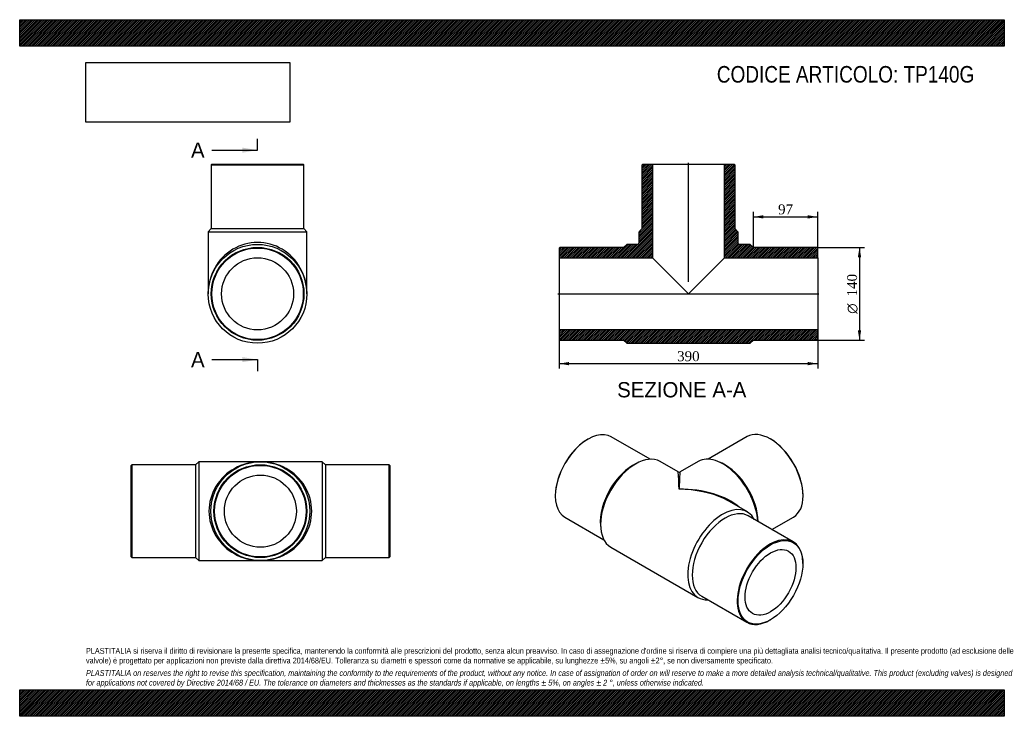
# Model space of a CAD drawing. Header units: millimetres. Extents: x 0 to 1485, y 0 to 1050.
import ezdxf
from ezdxf.enums import TextEntityAlignment as Align
from ezdxf.lldxf.tags import DXFTag

# ---------------------------------------------------------------- set-up
doc = ezdxf.new("R2010")
doc.units = ezdxf.units.MM
doc.header["$LTSCALE"] = 5
for name, color, linetype in [('Default', 7, 'Continuous'), ('DV4_Default', 7, 'Continuous'), ('TP140G', 7, 'Continuous')]:
    doc.layers.add(name, color=color, linetype=linetype)
doc.styles.add('SEACAD_Solid_Edge_ANSI', font='seans.ttf')
doc.styles.add('SEACAD_Solid_Edge_ANSI1_Symbols', font='semeca1.ttf')
doc.styles.add('SEACAD_Times_New_Roman', font='times.ttf')
tags = doc.linetypes.add('CENTER2', pattern=[28.575, 19.05, -3.175, 3.175, -3.175]).pattern_tags.tags
tags[10:11] = [DXFTag(74, 4), DXFTag(75, 0), DXFTag(340, '0'), DXFTag(46, 0.0), DXFTag(50, 0.0), DXFTag(44, 0.0), DXFTag(45, 0.0)]
tags[8:9] = [DXFTag(74, 4), DXFTag(75, 0), DXFTag(340, '0'), DXFTag(46, 0.0), DXFTag(50, 0.0), DXFTag(44, 0.0), DXFTag(45, 0.0)]
tags[6:7] = [DXFTag(74, 4), DXFTag(75, 0), DXFTag(340, '0'), DXFTag(46, 0.0), DXFTag(50, 0.0), DXFTag(44, 0.0), DXFTag(45, 0.0)]
tags[4:5] = [DXFTag(74, 4), DXFTag(75, 0), DXFTag(340, '0'), DXFTag(46, 0.0), DXFTag(50, 0.0), DXFTag(44, 0.0), DXFTag(45, 0.0)]
doc.dimstyles.new('ANSImm', dxfattribs={"dimtxt": 15, "dimasz": 15, "dimexe": 7.5, "dimexo": 0, "dimgap": 3.75, "dimtad": 1, "dimdsep": 46, "dimtxsty": 'SEACAD_Times_New_Roman', "dimblk1": '_SE_FILLED', "dimblk2": '_SE_FILLED', "dimsah": 1, "dimcen": 7.5, "dimazin": 0, "dimtfac": 0.85, "dimtdec": 3, "dimtofl": 0, "dimtmove": 0, "dimatfit": 3, "dimfxl": 1, "dimarcsym": 0})
picture_1 = doc.add_image_def('image1.jpg', size_in_pixel=(4302, 1260))

# ---------------------------------------------------------------- blocks, each defined once
blk = doc.blocks.new('SE')
at = {"layer": 'TP140G', "color": 7, "linetype": 'Continuous'}
for p, q in [((169, 379.2), (168, 378.2)), ((168, 240.2), (168, 378.2)), ((169, 379.2), (169, 239.2)), ((265, 379.2), (169, 379.2)), ((270, 383.7), (265, 379.2)), ((265, 379.2), (265, 239.2)), ((270, 383.7), (270, 234.7)), ((363, 383.7), (270, 383.7)), ((456, 383.7), (363, 383.7)), ((456, 383.7), (456, 234.7)), ((461, 379.2), (456, 383.7)), ((461, 379.2), (461, 239.2)), ((557, 379.2), (461, 379.2)), ((557, 239.2), (557, 379.2)), ((558, 378.2), (557, 379.2)), ((558, 378.2), (558, 240.2)), ((168, 240.2), (169, 239.2)), ((169, 239.2), (265, 239.2)), ((265, 239.2), (270, 234.7)), ((456, 234.7), (461, 239.2)), ((461, 239.2), (557, 239.2)), ((557, 239.2), (558, 240.2)), ((270, 234.7), (363, 234.7)), ((363, 234.7), (456, 234.7))]:
    blk.add_line(p, q, dxfattribs=at)
for radius in [74.5, 70, 69, 54.3]:
    blk.add_circle((363, 309.2), radius, dxfattribs=at)
for major_axis in [(77.5, 0), (-77.5, 0)]:
    blk.add_ellipse((363, 309.2), major_axis=major_axis, ratio=0.96129, start_param=1.570796, end_param=4.712389, dxfattribs=at)
blk = doc.blocks.new('SE1')
at = {"layer": 'TP140G', "color": 7, "linetype": 'Continuous'}
for p, q in [((857.3, 417.9), (856.6, 417.5)), ((951, 387.5), (892.3, 421.3)), ((1097, 421.6), (1038.3, 387.7)), ((1132.7, 417.7), (1132, 418.1)), ((933.7, 382.9), (929.9, 381.2)), ((993, 368.4), (966, 384)), ((1023.3, 384.2), (996, 368.4)), ((1059.4, 381.4), (1055.6, 383.2)), ((807.8, 333), (807.8, 332.1)), ((1181.5, 332.4), (1181.5, 333.2)), ((1097.5, 308.1), (1070.5, 323.7)), ((822.3, 300.1), (881, 266.2)), ((1166.6, 262.9), (1098.8, 302.1)), ((1134.5, 281.5), (1167, 300.3)), ((875.9, 287.6), (876.3, 283.4)), ((891.5, 255), (1023, 179)), ((1181.1, 230.1), (1181.1, 230.9)), ((1028.8, 180.9), (1096.6, 141.7)), ((1131.6, 145.2), (1132.4, 145.6))]:
    blk.add_line(p, q, dxfattribs=at)
blk.add_arc((994.5, 371), 3, 241.234, 299.3877, dxfattribs=at)
for centre, major_axis, ratio, start_param, end_param in [((857.3, 360.7), (35, 60.6), 0.57735, 0, 3.141593), ((1132, 360.9), (-35, 60.6), 0.57735, 3.141593, 6.283185), ((856.6, 361.1), (-34.5, -59.8), 0.57735, 3.926991, 5.497787), ((1132.7, 361.3), (34.5, -59.8), 0.57735, 0.785398, 2.356194), ((928.7, 319.5), (-37.2, -64.5), 0.57735, 3.141593, 6.283185), ((1060.6, 319.7), (-37.3, 64.5), 0.57735, 4.000816, 6.283185), ((925.2, 321.5), (-35, -60.6), 0.57735, 3.83141, 5.593368), ((1064.1, 321.7), (-35, 60.6), 0.57735, 3.934062, 5.593368), ((994.5, 281.5), (1.5, -86.9), 0.017084, 2.34593, 3.131328), ((994.5, 281.5), (-1.5, -86.9), 0.017084, 3.151857, 3.937255), ((994.5, 281.5), (-107.5, -1.8), 0.565847, 3.6978, 4.702904), ((994.5, 281.5), (-107.5, 1.8), 0.565847, 4.044778, 4.721874), ((994.5, 281.5), (-107.5, 1.8), 0.565847, 3.936476, 4.044778), ((1060.2, 243.6), (-37.2, -64.5), 0.57735, 2.792248, 6.283185), ((1063.8, 241.5), (-35, -60.6), 0.57735, 3.141593, 6.283185), ((1131.6, 202.3), (-35, -60.6), 0.57735, 2.356194, 6.283185), ((1060.2, 243.6), (-37.2, -64.5), 0.57735, 0, 0.349344), ((1131.6, 202.3), (-35, -60.6), 0.57735, 0, 0.785398)]:
    blk.add_ellipse(centre, major_axis=major_axis, ratio=ratio, start_param=start_param, end_param=end_param, dxfattribs=at)
for major_axis in [(34.5, 59.8), (-27.1, -47)]:
    blk.add_ellipse((1132.4, 201.9), major_axis=major_axis, ratio=0.57735, dxfattribs=at)
blk = doc.blocks.new('SE2')
at = {"layer": 'TP140G', "color": 7, "linetype": 'Continuous'}
for p, q in [((289.7, 832.3), (288.7, 831.3)), ((289.7, 832.3), (427.7, 832.3)), ((428.7, 831.3), (427.7, 832.3)), ((288.7, 831.3), (428.7, 831.3)), ((288.7, 831.3), (288.7, 735.3)), ((428.7, 735.3), (428.7, 831.3)), ((288.7, 735.3), (284.2, 730.3)), ((284.2, 730.3), (433.2, 730.3)), ((284.2, 730.3), (284.2, 636.8)), ((288.7, 735.3), (428.7, 735.3)), ((433.2, 730.3), (428.7, 735.3)), ((433.2, 636.8), (433.2, 730.3))]:
    blk.add_line(p, q, dxfattribs=at)
for radius in [74.5, 70, 69, 54.3]:
    blk.add_circle((358.7, 636.8), radius, dxfattribs=at)
blk.add_ellipse((358.7, 636.8), major_axis=(0, -77.5), ratio=0.96129, start_param=1.570796, end_param=4.712389, dxfattribs=at)
blk = doc.blocks.new('SE4')
at = {"color": 7, "linetype": 'Continuous', "style": 'SEACAD_Solid_Edge_ANSI'}
blk.add_text('A', height=23, dxfattribs=at).set_placement((258.4, 864.9), align=Align.TOP_LEFT)
blk = doc.blocks.new('SE5')
at = {"color": 7, "linetype": 'Continuous', "style": 'SEACAD_Solid_Edge_ANSI'}
blk.add_text('A', height=23, dxfattribs=at).set_placement((258.4, 549.1), align=Align.TOP_LEFT)
blk = doc.blocks.new('SEANNOT_GROUP')
at = {"linetype": 'Continuous'}
blk.add_hatch(color=7, dxfattribs=at).paths.add_polyline_path([(335.7, 849.5), (358.7, 853.4), (335.7, 857.2)])
at = {"color": 7, "linetype": 'Continuous'}
blk.add_lwpolyline([(289.7, 853.4), (358.7, 853.4)], dxfattribs=at)
blk = doc.blocks.new('SEANNOT_GROUP1')
at = {"linetype": 'Continuous'}
blk.add_hatch(color=7, dxfattribs=at).paths.add_polyline_path([(335.7, 533.8), (358.7, 537.6), (335.7, 541.5)])
at = {"color": 7, "linetype": 'Continuous'}
blk.add_lwpolyline([(289.7, 537.6), (358.7, 537.6)], dxfattribs=at)
blk = doc.blocks.new('SE3')
at = {"layer": 'Default', "color": 7, "linetype": 'CENTER2'}
for p, q in [((358.7, 853.4), (358.7, 870.6)), ((358.7, 537.6), (358.7, 520.4))]:
    blk.add_line(p, q, dxfattribs=at)
at = {"layer": 'Default', "color": 7, "linetype": 'CENTER2', "const_width": 0.0001}
blk.add_lwpolyline([(358.7, 853.4), (358.7, 537.6)], dxfattribs=at)
at = {"layer": 'Default'}
for name in ['SE4', 'SEANNOT_GROUP', 'SE5', 'SEANNOT_GROUP1']:
    blk.add_blockref(name, (0, 0), dxfattribs=at)
blk = doc.blocks.new('SE6')
at = {"layer": 'TP140G', "linetype": 'Continuous'}
h = blk.add_hatch(dxfattribs=at)
h.set_pattern_fill('LINE', scale=0.629921, angle=45, style=0)
edge = h.paths.add_edge_path()
edge.add_line((938.6, 735.3), (934.1, 730.3))
edge.add_line((934.1, 730.3), (934.1, 714.3))
edge.add_arc((931.1, 714.3), 3, 270, 360, ccw=False)
edge.add_line((931.1, 711.3), (915.6, 711.3))
edge.add_line((915.6, 711.3), (910.6, 706.8))
edge.add_line((910.6, 706.8), (814.6, 706.8))
edge.add_line((814.6, 706.8), (813.6, 705.8))
edge.add_line((813.6, 705.8), (813.6, 691.1))
edge.add_line((813.6, 691.1), (954.3, 691.1))
edge.add_line((954.3, 691.1), (954.3, 832.3))
edge.add_line((954.3, 832.3), (939.6, 832.3))
edge.add_line((939.6, 832.3), (938.6, 831.3))
edge.add_line((938.6, 831.3), (938.6, 735.3))
h = blk.add_hatch(dxfattribs=at)
h.set_pattern_fill('LINE', scale=0.629921, angle=45, style=0)
edge = h.paths.add_edge_path()
edge.add_line((1078.6, 735.3), (1078.6, 831.3))
edge.add_line((1078.6, 831.3), (1077.6, 832.3))
edge.add_line((1077.6, 832.3), (1062.9, 832.3))
edge.add_line((1062.9, 832.3), (1062.9, 691.1))
edge.add_line((1062.9, 691.1), (1203.6, 691.1))
edge.add_line((1203.6, 691.1), (1203.6, 705.8))
edge.add_line((1203.6, 705.8), (1202.6, 706.8))
edge.add_line((1202.6, 706.8), (1106.6, 706.8))
edge.add_line((1106.6, 706.8), (1101.6, 711.3))
edge.add_line((1101.6, 711.3), (1086.1, 711.3))
edge.add_arc((1086.1, 714.3), 3, 180, 270, ccw=False)
edge.add_line((1083.1, 714.3), (1083.1, 730.3))
edge.add_line((1083.1, 730.3), (1078.6, 735.3))
h = blk.add_hatch(dxfattribs=at)
h.set_pattern_fill('LINE', scale=0.629921, angle=45, style=0)
h.paths.add_polyline_path([(1203.6, 567.8), (1203.6, 582.5), (813.6, 582.5), (813.6, 567.8), (814.6, 566.8), (910.6, 566.8), (915.6, 562.3), (1101.6, 562.3), (1106.6, 566.8), (1202.6, 566.8)])
at = {"layer": 'DV4_Default', "color": 7, "linetype": 'CENTER2'}
for p, q in [((1008.6, 654.8), (1008.6, 834.1)), ((811.8, 636.8), (1205.3, 636.8))]:
    blk.add_line(p, q, dxfattribs=at)
at = {"layer": 'TP140G', "color": 7, "linetype": 'Continuous'}
for p, q in [((938.6, 831.3), (939.6, 832.3)), ((939.6, 832.3), (954.3, 832.3)), ((954.3, 832.3), (1062.9, 832.3)), ((954.3, 832.3), (954.3, 691.1)), ((1062.9, 832.3), (1077.6, 832.3)), ((1062.9, 691.1), (1062.9, 832.3)), ((1077.6, 832.3), (1078.6, 831.3)), ((938.6, 735.3), (938.6, 831.3)), ((1078.6, 831.3), (1078.6, 735.3)), ((934.1, 730.3), (938.6, 735.3)), ((934.1, 714.3), (934.1, 730.3)), ((1078.6, 735.3), (1083.1, 730.3)), ((1083.1, 730.3), (1083.1, 714.3)), ((813.6, 705.8), (814.6, 706.8)), ((813.6, 705.8), (813.6, 691.1)), ((910.6, 706.8), (814.6, 706.8)), ((915.6, 711.3), (910.6, 706.8)), ((931.1, 711.3), (915.6, 711.3)), ((1101.6, 711.3), (1086.1, 711.3)), ((1106.6, 706.8), (1101.6, 711.3)), ((1202.6, 706.8), (1106.6, 706.8)), ((1202.6, 706.8), (1203.6, 705.8)), ((1203.6, 691.1), (1203.6, 705.8)), ((813.6, 691.1), (813.6, 582.5)), ((813.6, 691.1), (954.3, 691.1)), ((954.3, 691.1), (1008.6, 636.8)), ((1008.6, 636.8), (1062.9, 691.1)), ((1062.9, 691.1), (1203.6, 691.1)), ((1203.6, 691.1), (1203.6, 582.5)), ((1203.6, 582.5), (813.6, 582.5)), ((813.6, 582.5), (813.6, 567.8)), ((1203.6, 567.8), (1203.6, 582.5)), ((814.6, 566.8), (813.6, 567.8)), ((814.6, 566.8), (910.6, 566.8)), ((910.6, 566.8), (915.6, 562.3)), ((1101.6, 562.3), (1106.6, 566.8)), ((1106.6, 566.8), (1202.6, 566.8)), ((1203.6, 567.8), (1202.6, 566.8)), ((915.6, 562.3), (1101.6, 562.3))]:
    blk.add_line(p, q, dxfattribs=at)
for centre, start, end in [((931.1, 714.3), 270, 0), ((1086.1, 714.3), 180, 270)]:
    blk.add_arc(centre, 3, start, end, dxfattribs=at)
blk = doc.blocks.new('DMBLK322')
at = {"layer": 'Default', "linetype": 'Continuous'}
for points in [[(828.6, 529.1), (828.6, 534.1), (813.6, 531.6)], [(1188.6, 529.1), (1203.6, 531.6), (1188.6, 534.1)]]:
    blk.add_hatch(color=7, dxfattribs=at).paths.add_polyline_path(points)
at = {"layer": 'Default', "color": 7, "linetype": 'Continuous'}
for p, q in [((813.6, 582.5), (813.6, 524.1)), ((1203.6, 582.5), (1203.6, 524.1)), ((813.6, 531.6), (1203.6, 531.6))]:
    blk.add_line(p, q, dxfattribs=at)
at = {"layer": 'Default', "color": 7, "linetype": 'Continuous', "style": 'SEACAD_Times_New_Roman'}
blk.add_text('390', height=15, dxfattribs=at).set_placement((991.5, 550.3), align=Align.TOP_LEFT)
blk = doc.blocks.new('_SE_FILLED')
at = {"color": 0}
blk.add_line((0, 0), (-1, 0), dxfattribs=at)
blk.add_solid([(0, 0), (-1, -0.1665), (-1, 0.1665), (0, 0)], dxfattribs=at)
blk = doc.blocks.new('DMBLK323')
at = {"layer": 'Default', "linetype": 'Continuous'}
for points in [[(1121.6, 755.3), (1106.6, 752.8), (1121.6, 750.3)], [(1188.6, 755.3), (1188.6, 750.3), (1203.6, 752.8)]]:
    blk.add_hatch(color=7, dxfattribs=at).paths.add_polyline_path(points)
at = {"layer": 'Default', "color": 7, "linetype": 'Continuous'}
for p, q in [((1106.6, 706.8), (1106.6, 760.3)), ((1203.6, 698.5), (1203.6, 760.3)), ((1106.6, 752.8), (1203.6, 752.8))]:
    blk.add_line(p, q, dxfattribs=at)
at = {"layer": 'Default', "color": 7, "linetype": 'Continuous', "style": 'SEACAD_Times_New_Roman'}
blk.add_text('97', height=15, dxfattribs=at).set_placement((1143.7, 771.6), align=Align.TOP_LEFT)
blk = doc.blocks.new('GDimGGroup')
at = {"layer": 'Default', "linetype": 'Continuous'}
for points in [[(1269.1, 691.8), (1266.6, 706.8), (1264.1, 691.8)], [(1269.1, 581.8), (1264.1, 581.8), (1266.6, 566.8)]]:
    blk.add_hatch(color=7, dxfattribs=at).paths.add_polyline_path(points)
at = {"layer": 'Default', "color": 7, "linetype": 'Continuous'}
for p, q in [((1202.6, 706.8), (1274.1, 706.8)), ((1266.6, 706.8), (1266.6, 566.8)), ((1202.6, 566.8), (1274.1, 566.8))]:
    blk.add_line(p, q, dxfattribs=at)
for s, style, p in [('140', 'SEACAD_Times_New_Roman', (1247.9, 632.8)), ('O', 'SEACAD_Solid_Edge_ANSI1_Symbols', (1247.9, 606.7))]:
    blk.add_text(s, height=15, rotation=90, dxfattribs=dict(at, style=style)).set_placement(p, align=Align.TOP_LEFT)

msp = doc.modelspace()

# ---------------------------------------------------------------- hatches: boundary and pattern name
at = {"layer": 'Default', "linetype": 'Continuous'}
h = msp.add_hatch(dxfattribs=at)
h.set_pattern_fill('LINE', scale=0.629921, angle=45, style=0)
h.paths.add_polyline_path([(1485, 1010), (1485, 1050), (0, 1050), (0, 1010)])
for points in [[(1485, 1010), (1485, 1050), (0, 1050), (0, 1010)], [(1485, 0), (1485, 40), (0, 40), (0, 0)]]:
    msp.add_hatch(color=7, dxfattribs=at).paths.add_polyline_path(points)
h = msp.add_hatch(dxfattribs=at)
h.set_pattern_fill('LINE', scale=0.629921, angle=45, style=0)
h.paths.add_polyline_path([(1485, 0), (1485, 40), (0, 40), (0, 0)])

# ---------------------------------------------------------------- linework, layer by layer
at = {"layer": 'Default', "color": 7, "linetype": 'Continuous'}
for p, q in [((0, 1050), (1485, 1050)), ((0, 1010), (0, 1050)), ((1485, 1050), (1485, 1010)), ((1485, 1010), (0, 1010)), ((0, 40), (1485, 40)), ((0, 0), (0, 40)), ((1485, 40), (1485, 0)), ((1485, 0), (0, 0))]:
    msp.add_line(p, q, dxfattribs=at)

# ---------------------------------------------------------------- block references
at = {"layer": 'Default'}
for name in ['SE3', 'SE2', 'SE6', 'GDimGGroup', 'SE1', 'SE']:
    msp.add_blockref(name, (0, 0), dxfattribs=at)

# ---------------------------------------------------------------- texts
at = {"layer": 'Default', "color": 7, "linetype": 'Continuous', "style": 'SEACAD_Solid_Edge_ANSI'}
msp.add_text('SEZIONE A-A', height=23, dxfattribs=at).set_placement((901.122, 503.741), align=Align.TOP_LEFT)
at = {"layer": 'Default', "attachment_point": 1}
for s, insert, char_height, width in [('{\\fArial Narrow|b0||i0||c0|p34;\\C7;\\H25.;\\W1.;CODICE ARTICOLO: TP140G}', (1051.431, 980.168), 25, 415.34893), ("{\\fArial Narrow|b0||i0||c0|p34;\\C7;\\H8.75;\\W1.;PLASTITALIA si riserva il diritto di revisionare la presente specifica, mantenendo la conformità alle prescrizioni del prodotto, senza alcun preavviso. In caso di assegnazione d'ordine si riserva di compiere una più dettagliata analisi tecnico/qualitativa. Il presente prodotto (ad esclusione delle \\P}{\\fArial Narrow|b0||i0||c0|p34;\\C7;\\H8.75;\\W1.;valvole) è progettato per applicazioni non previste dalla direttiva 2014/68/EU. Tolleranza su diametri e spessori come da normative se applicabile, su lunghezze ±5%, su angoli ±2°, se non diversamente specificato.\\P}{\\fArial Narrow|b0||i0||c0|p34;\\C7;\\H2.5;\\W1.;   \\P}{\\fArial Narrow|b0||i1||c0|p34;\\C7;\\H8.75;\\W1.;PLASTITALIA on reserves the right to revise this specification, maintaining the conformity to the requirements of the product, without any notice. In case of assignation of order on will reserve to make a more detailed analysis technical/qualitative. This product (excluding valves) is designed \\P}{\\fArial Narrow|b0||i1||c0|p34;\\C7;\\H8.75;\\W1.;for applications not covered by Directive 2014/68 / EU. The tolerance on diameters and thicknesses as the standards if applicable, on lengths ± 5%, on angles ± 2 °, unless otherwise indicated.\\P}", (100, 103.012), 8.75, 1285)]:
    msp.add_mtext(s, dxfattribs=dict(at, insert=insert, char_height=char_height, width=width))

# ---------------------------------------------------------------- dimensions: what is measured, and where the dimension line sits
at = {"layer": 'Default', "color": 7, "linetype": 'Continuous'}
dim = msp.add_linear_dim(base=(1203.581, 752.816), p1=(1106.581, 706.835), p2=(1203.581, 698.485), text='\\A1;<>', dimstyle='ANSImm', dxfattribs=at)
dim.commit()
dim.dimension.update_dxf_attribs({"geometry": 'DMBLK323', "text_midpoint": (1155.081, 752.816), "dimtype": 160})
dim = msp.add_linear_dim(base=(813.581, 531.56), p1=(813.581, 582.535), p2=(1203.581, 582.535), angle=0, text='\\A1;<>', dimstyle='ANSImm', dxfattribs=at)
dim.commit()
dim.dimension.update_dxf_attribs({"geometry": 'DMBLK322', "text_midpoint": (1008.581, 531.56), "dimtype": 161})

# ---------------------------------------------------------------- pictures from other files: only their frames are drawn
image = msp.add_image(picture_1, insert=(100, 895.516), size_in_units=(307.286, 90))
image.dxf.flags = 7

doc.saveas('drawing.dxf')
